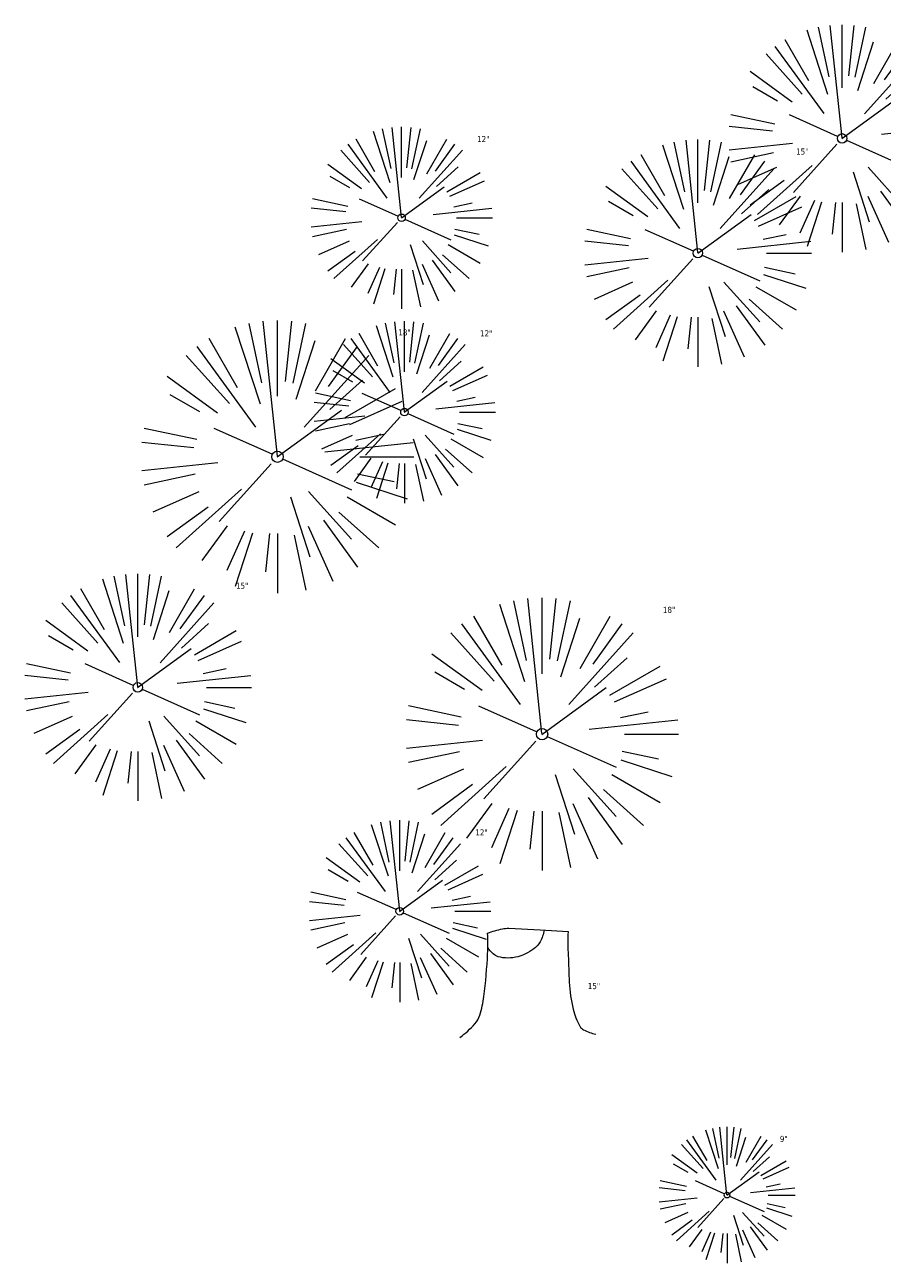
# Model space of a CAD drawing. Header units: feet. Extents: x 1134296 to 1140710, y 647902 to 649877.
# Tile 27 of 57: x 1134296 to 1134353, y 649023 to 649105. Entities that reach past the tile are written whole.
import ezdxf

# ---------------------------------------------------------------- set-up
doc = ezdxf.new("R2010")
doc.units = ezdxf.units.FT
doc.header["$MEASUREMENT"] = 0
doc.layers.add('G-XREF', color=7, linetype='Continuous')
doc.layers.add('V-SITE-VEGE', color=55, linetype='Continuous', lineweight=18)
doc.layers.add('V-SITE-VEGE-TEXT', color=8, linetype='Continuous', lineweight=18)
doc.styles.add('SEI-Dim & Leader', font='tahoma.ttf')

# ---------------------------------------------------------------- blocks, each defined once
blk = doc.blocks.new('V-SITE-VEGE-Coniferious Tree 2')
at = {"color": 0, "linetype": 'ByBlock'}
for p, q in [((-3.601054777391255e-05, 0.2219193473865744), (-3.601054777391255e-05, 0.5000060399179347)), ((-0.06264093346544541, 0.1926377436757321), (-0.1545378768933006, 0.4755369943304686)), ((-0.0574950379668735, 0.2703678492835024), (-0.1039851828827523, 0.4890788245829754)), ((-0.0003172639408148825, 0.0025937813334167), (-0.05229705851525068, 0.4972664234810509)), ((0.02890183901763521, 0.2753366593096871), (0.05222503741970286, 0.4972664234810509)), ((0.0571938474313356, 0.2692740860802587), (0.1039131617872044, 0.4890788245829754)), ((-0.1460065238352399, 0.2528363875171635), (-0.2500390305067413, 0.4330260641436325)), ((0.06850648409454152, 0.2109817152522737), (0.1382469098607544, 0.425630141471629)), ((0.139142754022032, 0.2410654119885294), (0.2499670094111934, 0.4330260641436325)), ((-0.1756943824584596, 0.1950752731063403), (-0.3346129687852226, 0.3715878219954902)), ((-0.07913071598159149, 0.1088658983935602), (-0.2939353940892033, 0.4045257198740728)), ((0.09777767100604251, 0.108636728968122), (0.3345409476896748, 0.3715878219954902)), ((0.1868724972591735, 0.2572635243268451), (0.2938633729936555, 0.4045257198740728)), ((-0.2201011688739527, 0.1598873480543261), (-0.4045617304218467, 0.2938993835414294)), ((0.1919663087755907, 0.1728666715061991), (0.3115823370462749, 0.2805763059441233)), ((0.2487690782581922, 0.143647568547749), (0.4329900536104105, 0.2500030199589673)), ((-0.2844040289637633, 0.1641894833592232), (-0.393144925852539, 0.2269610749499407)), ((0.2658942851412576, 0.1183972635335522), (0.4567507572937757, 0.2033670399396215)), ((-0.0009318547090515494, -0.0006770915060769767), (0.2349564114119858, 0.1707208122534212)), ((-0.2961437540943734, 0.06292784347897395), (-0.4891148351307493, 0.1039491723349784)), ((-0.01992166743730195, 0.008854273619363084), (-0.2318825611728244, 0.1032199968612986)), ((-0.3060292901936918, 0.03215663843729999), (-0.4973024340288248, 0.05226104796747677)), ((0.173080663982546, 0.01818771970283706), (0.497230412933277, 0.05226104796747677)), ((0.2872695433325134, 0.06106323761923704), (0.3884790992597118, 0.08257391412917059)), ((0.3024988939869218, 0), (0.4999700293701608, 0)), ((-0.2182782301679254, -0.02292736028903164), (-0.4973024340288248, -0.05226104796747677)), ((-0.02300503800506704, -0.02554197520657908), (-0.2137781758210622, -0.2373882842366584)), ((0.01849546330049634, -0.008260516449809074), (0.2719985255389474, -0.1211160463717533)), ((-0.302185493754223, -0.0642195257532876), (-0.4891148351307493, -0.1039491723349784)), ((0.2936342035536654, -0.06241742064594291), (0.4274066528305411, -0.09084484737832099)), ((-0.2881436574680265, -0.1282723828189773), (-0.4568227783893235, -0.2033670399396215)), ((-0.1320480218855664, -0.1188660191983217), (-0.3716238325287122, -0.3345769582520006)), ((0.1143820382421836, -0.1271057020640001), (0.2718110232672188, -0.301920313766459)), ((0.2891445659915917, -0.09395946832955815), (0.4755009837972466, -0.1545018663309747)), ((0.04781873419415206, -0.1473038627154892), (0.1192466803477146, -0.3671294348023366)), ((0.2555295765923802, -0.1475434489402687), (0.4329900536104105, -0.2500030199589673)), ((-0.254528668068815, -0.1848980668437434), (-0.4045617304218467, -0.2938993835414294)), ((0.2253521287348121, -0.2029399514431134), (0.3715518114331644, -0.3345769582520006)), ((-0.1842986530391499, -0.2536176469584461), (-0.2766747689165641, -0.3807650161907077)), ((0.1131111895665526, -0.2541280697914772), (0.2033310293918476, -0.4567867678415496)), ((0.1688618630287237, -0.2324611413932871), (0.2938633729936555, -0.4045257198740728)), ((-0.1213812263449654, -0.2725449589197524), (-0.1855903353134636, -0.4167758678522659)), ((-0.09098502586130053, -0.2799408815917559), (-0.1545378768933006, -0.4755369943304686)), ((-0.02966136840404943, -0.2817638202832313), (-0.04434904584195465, -0.4216092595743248)), ((-3.601054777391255e-05, -0.2817638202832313), (-3.601054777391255e-05, -0.5000060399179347)), ((0.06104806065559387, -0.2873055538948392), (0.1039131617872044, -0.4890788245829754))]:
    blk.add_line(p, q, dxfattribs=at)
blk.add_circle((-3.601054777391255e-05, 0), 0.02083358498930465)
blk = doc.blocks.new('V-SITE-VEGE-Stump')
for points in [[(-0.07764030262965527, 0.1564565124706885, -0.02766804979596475), (-0.05341885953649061, 0.1633605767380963, -0.0679781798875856), (-0.04316680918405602, 0.1642506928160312), (0.008593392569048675, 0.1616126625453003), (0.05395851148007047, 0.1590945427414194)], [(-0.122905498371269, -0.01429599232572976, 0.05261256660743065), (-0.09863241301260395, 0.007697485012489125, 0.1061947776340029), (-0.09053039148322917, 0.02191696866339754, 0.04486152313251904), (-0.08374707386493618, 0.05273626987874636, 0.02007395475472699), (-0.07764030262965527, 0.1228815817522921, 0.01167487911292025), (-0.07732468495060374, 0.1363966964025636, 0.007866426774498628), (-0.07764030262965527, 0.1564565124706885)], [(0.01506844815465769, 0.161253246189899, -0.08286378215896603), (0.008147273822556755, 0.1419669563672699, -0.1113242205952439), (-0.002098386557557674, 0.130555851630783, -0.03931328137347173), (-0.01592715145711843, 0.1222882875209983, -0.04919659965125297), (-0.02797848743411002, 0.1177254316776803, -0.06600187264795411), (-0.0446681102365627, 0.1155126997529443, -0.07018691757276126), (-0.06035359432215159, 0.1177254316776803, -0.1148593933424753), (-0.06850904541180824, 0.1222766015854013, -0.0759377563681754), (-0.07734269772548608, 0.1331671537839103)], [(0.05395851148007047, 0.1590945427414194, 0.004334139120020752), (0.05376627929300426, 0.1369184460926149, 0.00834373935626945), (0.05395851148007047, 0.1253997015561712), (0.05605689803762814, 0.07623641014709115, 0.04625247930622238), (0.06241632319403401, 0.03170819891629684, 0.06962485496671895), (0.07334360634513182, 0.00381048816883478, 0.1497246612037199), (0.07941695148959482, -0.001975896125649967, 0.05852299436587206), (0.09922370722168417, -0.009139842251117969)]]:
    blk.add_lwpolyline(points, format="xyb")
blk = doc.blocks.new('C_XBASE-PACTOLA_02403811')
at = {"layer": 'V-SITE-VEGE'}
for name, p, xscale, yscale, zscale in [('V-SITE-VEGE-Coniferious Tree 2', (1134350.379, 649097.564), 14.99981880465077, 14.99981880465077, 14.99981880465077), ('V-SITE-VEGE-Coniferious Tree 2', (1134340.861, 649089.99), 14.99981880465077, 14.99981880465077, 14.99981880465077), ('V-SITE-VEGE-Coniferious Tree 2', (1134313.115, 649076.554), 17.99978256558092, 17.99978256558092, 17.99978256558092), ('V-SITE-VEGE-Coniferious Tree 2', (1134303.899, 649061.33), 14.99981880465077, 14.99981880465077, 14.99981880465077), ('V-SITE-VEGE-Coniferious Tree 2', (1134330.576, 649058.238), 17.99978256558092, 17.99978256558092, 17.99978256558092), ('V-SITE-VEGE-Stump', (1134330.116, 649038.806), 40.31522404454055, 40.31522404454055, 40.31522404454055), ('V-SITE-VEGE-Coniferious Tree 2', (1134342.783, 649027.82), 8.999891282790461, 8.999891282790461, 8.999891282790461)]:
    blk.add_blockref(name, p, dxfattribs=dict(at, xscale=xscale, yscale=yscale, zscale=zscale))
at = {"layer": 'V-SITE-VEGE', "xscale": 11.99985504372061, "yscale": 11.99985504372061, "zscale": 11.99985504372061, "rotation": 8.537736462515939e-07}
for p in [(1134321.303, 649092.322), (1134321.498, 649079.496), (1134321.186, 649046.554)]:
    blk.add_blockref('V-SITE-VEGE-Coniferious Tree 2', p, dxfattribs=at)
at = {"layer": 'V-SITE-VEGE-TEXT', "char_height": 0.4, "attachment_point": 7, "style": 'SEI-Dim & Leader'}
for s, insert in [('12"', (1134326.2865625, 649097.322)), ('15"', (1134347.340453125, 649096.49)), ('18"', (1134321.09034375, 649084.554)), ('12"', (1134326.4815625, 649084.496)), ('15"', (1134310.378453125, 649067.83)), ('18"', (1134338.55134375, 649066.238)), ('12"', (1134326.1695625, 649051.554)), ('15"', (1134333.593594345, 649041.406)), ('9"', (1134346.270671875, 649031.32))]:
    blk.add_mtext(s, dxfattribs=dict(at, insert=insert))

msp = doc.modelspace()

# ---------------------------------------------------------------- block references
at = {"layer": 'G-XREF'}
msp.add_blockref('C_XBASE-PACTOLA_02403811', (0, 0), dxfattribs=at)

doc.saveas('drawing.dxf')
